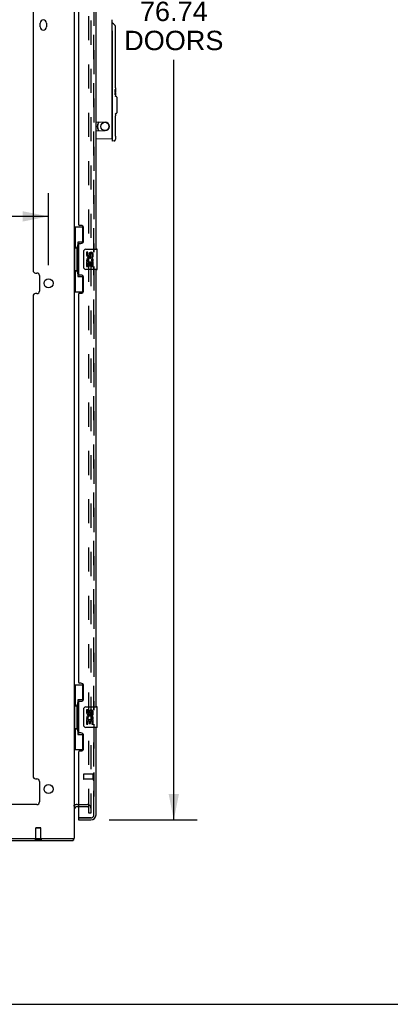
# Model space of a CAD drawing. Header units: inches. Extents: x 0 to 213, y 0 to 138.
# Tile 6 of 38: x 35 to 53, y 0 to 48. Entities that reach past the tile are written whole.
import ezdxf

# ---------------------------------------------------------------- set-up
doc = ezdxf.new("R2010")
doc.units = ezdxf.units.IN
doc.header["$LTSCALE"] = 11.736377
doc.header["$MEASUREMENT"] = 0
doc.linetypes.add('HIDDEN', pattern=[0.2, 0.1, -0.1])
doc.layers.get('0').update_dxf_attribs({"linetype": 'CONTINUOUS'})
for name, color, linetype in [('DEFAULT_2', 8, 'HIDDEN'), ('DIMENSIONS', 7, 'CONTINUOUS'), ('MASTER_DOOR_ASSEMBLY', 7, 'CONTINUOUS'), ('SLAVE_DOOR_ASSEMBLY', 7, 'CONTINUOUS')]:
    doc.layers.add(name, color=color, linetype=linetype)
doc.styles.get("Standard").update_dxf_attribs({"font": 'arial.ttf'})
doc.dimstyles.new('DIMSTYLE_1', dxfattribs={"dimtxt": 0.941421, "dimasz": 1.255227, "dimexe": 0.09, "dimexo": 0.07, "dimgap": 0.0375, "dimtad": 0, "dimtih": 1, "dimtoh": 1, "dimzin": 4, "dimdsep": 46, "dimtxsty": 'Standard', "dimblk": '_FILLED', "dimblk1": '_FILLED', "dimblk2": '_FILLED', "dimcen": 0.09, "dimazin": 1, "dimtfac": 1, "dimtdec": 3, "dimtofl": 0, "dimtmove": 0, "dimatfit": 3, "dimldrblk": '_FILLED', "dimfxl": 0, "dimtolj": 1, "dimtzin": 4, "dimarcsym": 0})

# ---------------------------------------------------------------- blocks, each defined once
blk = doc.blocks.new('_FILLED')
at = {"color": 0, "linetype": 'ByBlock'}
blk.add_solid([(0, 0), (-1, 0.2), (-1, -0.2)], dxfattribs=at)
blk = doc.blocks.new('*D4')
at = {"layer": 'DIMENSIONS', "color": 2, "linetype": 'Continuous'}
for p, q in [((39.682, 85.697), (43.957, 85.697)), ((42.828, 85.697), (42.828, 49.193)), ((42.828, 8.957), (42.828, 45.898)), ((39.682, 8.957), (43.957, 8.957))]:
    blk.add_line(p, q, dxfattribs=at)
at = {"layer": 'DIMENSIONS', "color": 2, "linetype": 'Continuous', "xscale": 1.2552274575, "yscale": 1.2552274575, "zscale": 1.2552274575}
for p, rotation in [((42.828, 85.697), 90), ((42.828, 8.957), 270)]:
    blk.add_blockref('_FILLED', p, dxfattribs=dict(at, rotation=rotation))
at = {"layer": 'DIMENSIONS', "color": 2, "linetype": 'Continuous', "insert": (42.828, 48.723), "char_height": 0.9414, "width": 4.81559, "attachment_point": 2, "line_spacing_factor": 0.9}
blk.add_mtext('76.74\\PDOORS', dxfattribs=at)
blk = doc.blocks.new('*D11')
at = {"layer": 'DIMENSIONS', "color": 2, "linetype": 'Continuous'}
for p, q in [((17.241, 35.917), (17.241, 39.419)), ((36.741, 35.917), (36.741, 39.419)), ((17.241, 38.29), (24.876, 38.29)), ((36.741, 38.29), (29.107, 38.29))]:
    blk.add_line(p, q, dxfattribs=at)
at = {"layer": 'DIMENSIONS', "color": 2, "linetype": 'Continuous', "xscale": 1.2552274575, "yscale": 1.2552274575, "zscale": 1.2552274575, "rotation": 180}
blk.add_blockref('_FILLED', (17.241, 38.29), dxfattribs=at)
at = {"layer": 'DIMENSIONS', "color": 2, "linetype": 'Continuous', "xscale": 1.2552274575, "yscale": 1.2552274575, "zscale": 1.2552274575}
blk.add_blockref('_FILLED', (36.741, 38.29), dxfattribs=at)
at = {"layer": 'DIMENSIONS', "color": 2, "linetype": 'Continuous', "insert": (26.991, 38.76), "char_height": 0.9414, "width": 3.28972, "attachment_point": 2, "line_spacing_factor": 0.9}
blk.add_mtext('19.50\\Ptyp.', dxfattribs=at)

msp = doc.modelspace()

# ---------------------------------------------------------------- linework, layer by layer
at = {"color": 3, "linetype": 'Continuous'}
for p, q in [((37.991, 86.593), (37.991, 8.061)), ((35.991, 58.995), (35.991, 35.664)), ((36.335, 47.498), (36.335, 47.686)), ((36.647, 47.686), (36.647, 47.498)), ((36.116, 35.539), (36.178, 35.539)), ((36.303, 35.414), (36.303, 34.664)), ((36.178, 34.539), (36.116, 34.539)), ((35.991, 34.414), (35.991, 11.082)), ((36.116, 10.957), (36.178, 10.957)), ((36.303, 10.832), (36.303, 9.832)), ((36.178, 9.707), (17.804, 9.707)), ((38.195, 9.603), (38.134, 9.603)), ((16.043, 7.957), (37.939, 7.957)), ((16.058, 8.061), (37.991, 8.061))]:
    msp.add_line(p, q, dxfattribs=at)
at = {"color": 7, "linetype": 'Continuous'}
for p, q in [((38.028, 9.564), (38.027, 9.565)), ((36.073, 7.953), (36.073, 7.957)), ((36.41, 7.953), (36.073, 7.953)), ((36.41, 7.953), (36.41, 7.957)), ((37.939, 8.061), (37.939, 7.957)), ((0, 0), (213.389, 0))]:
    msp.add_line(p, q, dxfattribs=at)
at = {"color": 3, "linetype": 'Continuous'}
for points in [[(37.948, 8.004), (37.948, 7.999), (37.948, 7.995), (37.948, 7.99), (37.948, 7.986), (37.947, 7.983), (37.947, 7.979), (37.947, 7.975), (37.947, 7.972), (37.946, 7.969), (37.946, 7.967), (37.946, 7.965), (37.945, 7.963), (37.944, 7.962), (37.944, 7.96), (37.943, 7.959), (37.942, 7.958), (37.942, 7.958), (37.941, 7.957), (37.939, 7.957)], [(37.952, 8.061), (37.952, 8.06), (37.951, 8.055), (37.95, 8.049), (37.949, 8.043), (37.949, 8.037), (37.949, 8.032), (37.948, 8.026), (37.948, 8.02), (37.948, 8.015), (37.948, 8.004)]]:
    msp.add_lwpolyline(points, dxfattribs=at)
for centre in [(36.741, 35.039), (36.741, 10.457)]:
    msp.add_circle(centre, 0.219, dxfattribs=at)
for centre, radius, start, end in [((36.491, 47.686), 0.156, 0, 180), ((36.491, 47.498), 0.156, 180, 360), ((36.116, 35.664), 0.125, 180, 270), ((36.178, 35.414), 0.125, 0, 90), ((36.116, 34.414), 0.125, 90, 180), ((36.178, 34.664), 0.125, 270, 360), ((36.116, 11.082), 0.125, 180, 270), ((36.178, 10.832), 0.125, 0, 90), ((36.178, 9.832), 0.125, 270, 360), ((38.134, 9.461), 0.142, 90, 180)]:
    msp.add_arc(centre, radius, start, end, dxfattribs=at)
at = {"layer": 'DEFAULT_2', "color": 8, "linetype": 'HIDDEN'}
for p, q in [((38.7, 9.291), (38.7, 85.364)), ((38.804, 85.364), (38.804, 9.291)), ((38.134, 9.707), (38.63, 9.707)), ((38.63, 9.603), (38.195, 9.603)), ((38.804, 9.291), (38.7, 9.291)), ((36.127, 8.578), (36.117, 8.568)), ((36.365, 8.568), (36.117, 8.568)), ((36.117, 7.971), (36.117, 8.568)), ((36.127, 8.578), (36.355, 8.578)), ((36.355, 8.578), (36.365, 8.568)), ((36.365, 7.971), (36.365, 8.568)), ((36.41, 7.971), (36.073, 7.971)), ((36.073, 7.957), (36.073, 7.971)), ((36.41, 7.957), (36.41, 7.971))]:
    msp.add_line(p, q, dxfattribs=at)
for centre, radius, start, end in [((38.134, 9.461), 0.246, 90, 135.7759), ((38.63, 9.533), 0.174, 0, 90), ((38.63, 9.533), 0.07, 0, 90)]:
    msp.add_arc(centre, radius, start, end, dxfattribs=at)
at = {"layer": 'MASTER_DOOR_ASSEMBLY', "color": 8, "linetype": 'HIDDEN'}
for p, q in [((38.945, 36.549), (38.945, 58.106)), ((38.945, 14.302), (38.945, 35.859)), ((38.945, 9.204), (38.945, 13.612)), ((38.445, 11.175), (38.445, 10.947)), ((38.902, 11.185), (38.455, 11.185)), ((38.902, 11.203), (38.902, 10.919)), ((38.902, 10.937), (38.455, 10.937)), ((38.215, 9.061), (38.803, 9.061))]:
    msp.add_line(p, q, dxfattribs=at)
at = {"layer": 'MASTER_DOOR_ASSEMBLY', "color": 3, "linetype": 'Continuous'}
for p, q in [((39.049, 36.704), (39.049, 57.951)), ((38.195, 56.743), (38.195, 37.911)), ((38.315, 37.851), (38.255, 37.851)), ((38.445, 37.101), (38.445, 37.721)), ((38.195, 36.911), (38.195, 35.496)), ((38.255, 36.971), (38.315, 36.971)), ((38.315, 35.436), (38.255, 35.436)), ((39.049, 14.457), (39.049, 35.704)), ((38.445, 34.686), (38.445, 35.306)), ((38.195, 34.496), (38.195, 15.665)), ((38.255, 34.556), (38.315, 34.556)), ((38.315, 15.605), (38.255, 15.605)), ((38.445, 14.855), (38.445, 15.475)), ((38.195, 14.665), (38.195, 13.25)), ((38.255, 14.725), (38.315, 14.725)), ((39.049, 9.204), (39.049, 13.457)), ((38.315, 13.19), (38.255, 13.19)), ((38.445, 12.44), (38.445, 13.06)), ((38.195, 12.25), (38.195, 9.081)), ((38.255, 12.31), (38.315, 12.31)), ((38.195, 8.957), (38.803, 8.957))]:
    msp.add_line(p, q, dxfattribs=at)
at = {"layer": 'MASTER_DOOR_ASSEMBLY', "color": 7, "linetype": 'Continuous'}
for p, q in [((39.837, 42.052), (39.837, 47.849)), ((39.839, 47.665), (39.837, 47.666)), ((39.842, 47.669), (39.842, 47.664)), ((39.842, 41.953), (39.842, 47.291)), ((39.988, 44.808), (39.988, 46.934)), ((39.996, 47.18), (39.997, 47.196)), ((39.842, 46.624), (39.837, 46.624)), ((39.989, 44.7), (39.989, 44.729)), ((39.99, 44.674), (39.989, 44.701)), ((39.991, 44.649), (39.99, 44.674)), ((39.992, 44.626), (39.991, 44.649)), ((39.993, 44.606), (39.992, 44.626)), ((39.997, 44.545), (39.996, 44.561)), ((39.996, 44.552), (39.996, 44.561)), ((39.997, 44.534), (39.997, 44.47)), ((39.837, 44.31), (39.842, 44.31)), ((39.982, 44.419), (39.983, 44.429)), ((39.982, 44.409), (39.982, 44.419)), ((39.988, 44.417), (39.982, 44.418)), ((39.982, 44.398), (39.982, 44.409)), ((39.982, 44.386), (39.982, 44.398)), ((39.987, 44.394), (39.982, 44.394)), ((39.982, 44.375), (39.982, 44.386)), ((39.982, 44.365), (39.982, 44.375)), ((39.983, 44.352), (39.982, 44.355)), ((39.982, 44.212), (39.982, 44.274)), ((39.989, 44.237), (39.982, 44.237)), ((39.983, 44.205), (39.982, 44.212)), ((39.99, 44.424), (39.983, 44.424)), ((39.984, 44.323), (39.984, 44.322)), ((39.984, 44.234), (39.984, 44.237)), ((39.984, 44.224), (39.984, 44.234)), ((39.994, 44.453), (39.985, 44.453)), ((39.985, 44.424), (39.985, 44.448)), ((39.986, 44.459), (39.987, 44.464)), ((39.988, 44.373), (39.988, 44.371)), ((39.991, 44.243), (39.991, 44.245)), ((39.991, 44.241), (39.991, 44.243)), ((39.995, 44.28), (39.992, 44.28)), ((39.994, 44.453), (39.994, 44.394)), ((39.995, 44.255), (39.994, 44.243)), ((39.994, 44.243), (39.994, 44.233)), ((39.997, 44.33), (39.995, 44.33)), ((39.995, 44.299), (39.995, 44.306)), ((39.995, 44.299), (39.995, 44.29)), ((39.995, 44.29), (39.995, 44.28)), ((39.995, 44.28), (39.995, 44.267)), ((39.995, 44.267), (39.995, 44.255)), ((39.997, 44.421), (39.996, 44.421)), ((39.996, 44.405), (39.996, 44.42)), ((39.996, 44.389), (39.996, 44.405)), ((39.997, 44.4), (39.996, 44.4)), ((39.996, 44.275), (39.996, 44.295)), ((39.996, 44.259), (39.996, 44.275)), ((39.997, 44.26), (39.996, 44.26)), ((39.996, 44.245), (39.996, 44.259)), ((39.996, 44.232), (39.996, 44.245)), ((39.997, 44.241), (39.996, 44.241)), ((39.997, 44.469), (39.997, 44.47)), ((39.997, 44.418), (39.997, 44.382)), ((39.997, 44.382), (39.997, 44.358)), ((39.997, 44.358), (39.997, 44.33)), ((39.997, 44.311), (39.997, 44.33)), ((39.997, 44.295), (39.997, 44.311)), ((39.997, 44.28), (39.997, 44.295)), ((39.997, 44.263), (39.997, 44.28)), ((39.997, 44.263), (39.997, 44.261)), ((39.997, 44.261), (39.997, 44.243)), ((39.997, 44.191), (39.997, 44.141)), ((40.04, 44.103), (40.015, 44.114)), ((40.058, 44.076), (40.058, 43.328)), ((40.058, 43.969), (40.065, 43.969)), ((40.058, 43.909), (40.065, 43.909)), ((40.058, 43.878), (40.065, 43.878)), ((40.065, 43.969), (40.065, 43.878)), ((39.988, 42.465), (39.988, 43.158)), ((39.997, 43.264), (39.997, 43.174)), ((40.04, 43.301), (40.015, 43.291)), ((39.049, 42.884), (39.499, 42.864)), ((39.168, 42.875), (39.168, 42.879)), ((39.049, 42.44), (39.499, 42.459)), ((39.989, 42.358), (39.989, 42.387)), ((39.99, 42.331), (39.989, 42.359)), ((39.991, 42.306), (39.99, 42.332)), ((39.992, 42.283), (39.991, 42.307)), ((39.993, 42.263), (39.992, 42.283)), ((39.997, 42.203), (39.996, 42.218)), ((39.996, 42.21), (39.996, 42.218)), ((39.997, 42.191), (39.997, 42.039)), ((39.837, 42.052), (39.049, 42.038)), ((39.925, 41.961), (39.842, 41.953)), ((37.991, 37.779), (38.432, 37.779)), ((38.03, 37.779), (38.03, 36.754)), ((38.395, 37.779), (38.395, 36.999)), ((38.395, 37.044), (38.168, 37.044)), ((38.168, 37.044), (38.168, 35.364)), ((38.009, 36.754), (38.131, 36.754)), ((38.009, 36.754), (38.009, 35.654)), ((38.131, 36.784), (38.131, 36.805)), ((38.131, 35.654), (38.131, 36.754)), ((38.455, 35.804), (38.455, 36.604)), ((38.554, 36.704), (39.094, 36.704)), ((38.655, 36.55), (38.592, 36.55)), ((38.592, 36.55), (38.592, 36.413)), ((38.655, 36.413), (38.655, 36.55)), ((38.72, 36.476), (38.72, 36.407)), ((38.781, 36.413), (38.781, 36.455)), ((38.844, 36.455), (38.844, 36.319)), ((38.906, 36.319), (38.906, 36.455)), ((39.109, 35.719), (39.109, 36.689)), ((38.61, 36.088), (38.592, 36.088)), ((38.592, 36.088), (38.592, 35.858)), ((38.645, 36.088), (38.672, 36.108)), ((38.645, 36.088), (38.906, 36.088)), ((38.655, 36.026), (38.72, 36.026)), ((38.655, 35.858), (38.655, 36.026)), ((38.72, 36.026), (38.72, 35.89)), ((38.72, 35.89), (38.781, 35.89)), ((38.781, 36.026), (38.844, 36.026)), ((38.781, 35.89), (38.781, 36.026)), ((38.836, 36.124), (38.894, 36.099)), ((38.844, 36.319), (38.906, 36.319)), ((38.844, 36.026), (38.844, 35.858)), ((38.906, 35.858), (38.906, 36.088)), ((38.009, 35.654), (38.131, 35.654)), ((38.03, 35.654), (38.03, 34.629)), ((38.131, 35.603), (38.131, 35.624)), ((38.395, 35.409), (38.395, 34.629)), ((39.094, 35.704), (38.554, 35.704)), ((38.592, 35.858), (38.655, 35.858)), ((38.844, 35.858), (38.906, 35.858)), ((38.168, 35.364), (38.395, 35.364)), ((37.991, 34.629), (38.432, 34.629)), ((37.991, 15.532), (38.432, 15.532)), ((38.03, 15.532), (38.03, 14.507)), ((38.395, 15.532), (38.395, 14.752)), ((38.009, 14.507), (38.131, 14.507)), ((38.009, 14.507), (38.009, 13.407)), ((38.131, 14.538), (38.131, 14.558)), ((38.131, 13.407), (38.131, 14.507)), ((38.395, 14.797), (38.168, 14.797)), ((38.168, 14.797), (38.168, 13.117)), ((38.455, 13.557), (38.455, 14.357)), ((38.554, 14.457), (39.094, 14.457)), ((39.109, 13.472), (39.109, 14.442)), ((38.655, 14.303), (38.592, 14.303)), ((38.592, 14.303), (38.592, 14.167)), ((38.655, 14.167), (38.655, 14.303)), ((38.72, 14.229), (38.72, 14.16)), ((38.781, 14.167), (38.781, 14.209)), ((38.836, 13.878), (38.894, 13.853)), ((38.844, 14.209), (38.844, 14.072)), ((38.844, 14.072), (38.906, 14.072)), ((38.906, 14.072), (38.906, 14.209)), ((38.009, 13.407), (38.131, 13.407)), ((38.03, 13.407), (38.03, 12.382)), ((39.094, 13.457), (38.554, 13.457)), ((38.61, 13.842), (38.592, 13.842)), ((38.592, 13.842), (38.592, 13.611)), ((38.592, 13.611), (38.655, 13.611)), ((38.645, 13.842), (38.672, 13.861)), ((38.645, 13.842), (38.906, 13.842)), ((38.655, 13.779), (38.72, 13.779)), ((38.655, 13.611), (38.655, 13.779)), ((38.72, 13.779), (38.72, 13.643)), ((38.72, 13.643), (38.781, 13.643)), ((38.781, 13.779), (38.844, 13.779)), ((38.781, 13.643), (38.781, 13.779)), ((38.844, 13.779), (38.844, 13.611)), ((38.844, 13.611), (38.906, 13.611)), ((38.906, 13.611), (38.906, 13.842)), ((38.131, 13.357), (38.131, 13.377)), ((38.168, 13.117), (38.395, 13.117)), ((38.395, 13.162), (38.395, 12.382)), ((37.991, 12.382), (38.432, 12.382)), ((38.195, 9.061), (38.215, 9.061)), ((38.195, 9.061), (38.195, 8.957))]:
    msp.add_line(p, q, dxfattribs=at)
for points in [[(39.846, 47.663), (39.844, 47.663), (39.843, 47.663), (39.841, 47.664), (39.839, 47.665)], [(39.848, 47.662), (39.848, 47.662), (39.848, 47.662), (39.847, 47.662), (39.846, 47.663)], [(39.997, 47.496), (39.997, 47.505), (39.995, 47.518), (39.992, 47.531), (39.987, 47.545), (39.98, 47.559), (39.976, 47.564)], [(39.997, 47.196), (39.997, 47.2), (39.997, 47.204), (39.997, 47.207), (39.997, 47.496)], [(39.84, 47.313), (39.839, 47.316), (39.838, 47.32), (39.837, 47.321)], [(39.842, 47.301), (39.841, 47.305), (39.841, 47.309), (39.84, 47.313)], [(39.842, 47.291), (39.842, 47.293), (39.842, 47.295), (39.842, 47.296), (39.842, 47.298), (39.842, 47.299), (39.842, 47.301)], [(39.988, 46.934), (39.988, 46.954), (39.988, 46.983), (39.989, 47.012), (39.989, 47.04), (39.99, 47.067), (39.991, 47.092), (39.992, 47.115), (39.993, 47.136), (39.994, 47.153), (39.995, 47.168), (39.996, 47.18)], [(39.989, 44.729), (39.988, 44.758), (39.988, 44.787), (39.988, 44.808)], [(39.988, 44.758), (39.988, 44.788), (39.988, 44.808)], [(39.995, 44.573), (39.994, 44.588), (39.993, 44.606), (39.992, 44.626)], [(39.996, 44.561), (39.995, 44.573), (39.994, 44.588)], [(39.997, 44.534), (39.997, 44.537), (39.997, 44.541), (39.997, 44.545)], [(39.986, 44.31), (39.986, 44.314), (39.985, 44.319), (39.984, 44.325), (39.983, 44.331), (39.983, 44.339), (39.982, 44.347), (39.982, 44.356), (39.982, 44.365)], [(39.982, 44.274), (39.983, 44.263), (39.985, 44.254), (39.986, 44.247), (39.987, 44.242), (39.988, 44.238), (39.989, 44.237)], [(39.983, 44.429), (39.984, 44.438), (39.984, 44.446), (39.985, 44.453), (39.986, 44.459)], [(39.983, 44.352), (39.983, 44.349), (39.983, 44.345), (39.984, 44.341), (39.984, 44.336), (39.984, 44.33), (39.984, 44.323)], [(39.983, 44.206), (39.983, 44.209), (39.984, 44.216), (39.984, 44.224)], [(39.989, 44.191), (39.988, 44.191), (39.987, 44.193), (39.986, 44.196), (39.984, 44.2), (39.983, 44.205)], [(39.99, 44.295), (39.99, 44.297), (39.989, 44.3), (39.988, 44.302), (39.988, 44.304), (39.987, 44.307), (39.986, 44.31)], [(39.987, 44.464), (39.988, 44.467), (39.989, 44.47), (39.99, 44.47)], [(39.988, 44.417), (39.988, 44.415), (39.988, 44.411), (39.987, 44.407), (39.987, 44.403), (39.987, 44.399), (39.987, 44.394)], [(39.987, 44.394), (39.987, 44.391), (39.987, 44.388), (39.987, 44.385), (39.987, 44.383), (39.987, 44.38)], [(39.987, 44.38), (39.988, 44.378), (39.988, 44.376), (39.988, 44.374), (39.988, 44.373)], [(39.99, 44.424), (39.99, 44.424), (39.989, 44.424), (39.989, 44.423), (39.989, 44.421), (39.988, 44.42), (39.988, 44.417)], [(39.988, 44.371), (39.988, 44.371), (39.989, 44.37), (39.989, 44.369), (39.989, 44.368), (39.989, 44.368), (39.989, 44.367), (39.989, 44.367), (39.989, 44.366)], [(39.989, 44.366), (39.99, 44.364), (39.991, 44.362), (39.991, 44.36), (39.992, 44.358), (39.992, 44.355), (39.992, 44.352)], [(39.989, 44.237), (39.989, 44.237), (39.989, 44.238), (39.99, 44.238), (39.99, 44.239), (39.99, 44.239), (39.99, 44.24), (39.99, 44.241), (39.991, 44.241)], [(39.994, 44.233), (39.994, 44.224), (39.994, 44.215), (39.993, 44.208), (39.992, 44.202), (39.992, 44.197), (39.991, 44.194), (39.99, 44.192), (39.989, 44.191)], [(39.99, 44.47), (39.991, 44.47), (39.992, 44.468), (39.993, 44.466), (39.993, 44.462), (39.994, 44.458), (39.994, 44.453)], [(39.994, 44.394), (39.994, 44.402), (39.993, 44.41), (39.992, 44.416), (39.992, 44.42), (39.991, 44.423), (39.99, 44.424)], [(39.991, 44.285), (39.991, 44.288), (39.991, 44.291), (39.991, 44.293), (39.99, 44.295)], [(39.992, 44.268), (39.992, 44.273), (39.992, 44.278), (39.992, 44.282), (39.991, 44.285)], [(39.991, 44.245), (39.991, 44.248), (39.991, 44.25), (39.992, 44.254), (39.992, 44.257), (39.992, 44.261), (39.992, 44.265), (39.992, 44.268)], [(39.995, 44.306), (39.995, 44.312), (39.994, 44.319), (39.994, 44.324), (39.994, 44.33), (39.994, 44.335), (39.994, 44.339), (39.993, 44.343), (39.993, 44.346), (39.993, 44.349), (39.992, 44.352)], [(39.995, 44.33), (39.995, 44.352), (39.996, 44.371), (39.996, 44.389)], [(39.996, 44.295), (39.995, 44.311), (39.995, 44.33)], [(39.996, 44.42), (39.996, 44.432), (39.997, 44.443)], [(39.997, 44.191), (39.997, 44.211), (39.997, 44.221), (39.996, 44.232)], [(39.997, 44.443), (39.997, 44.46), (39.997, 44.469)], [(39.997, 44.421), (39.997, 44.421), (39.997, 44.42), (39.997, 44.42), (39.997, 44.42), (39.997, 44.419), (39.997, 44.418)], [(39.997, 44.243), (39.997, 44.243), (39.997, 44.242), (39.997, 44.241), (39.997, 44.241), (39.997, 44.241), (39.997, 44.241)], [(40.016, 44.114), (40.015, 44.114), (40.014, 44.114), (40.013, 44.115), (40.012, 44.115), (40.011, 44.116), (40.01, 44.116), (40.009, 44.117), (40.009, 44.118), (40.008, 44.118), (40.007, 44.119), (40.006, 44.12), (40.006, 44.12), (40.005, 44.121), (40.004, 44.122), (40.004, 44.123), (40.003, 44.123), (40.003, 44.124), (40.002, 44.125), (40.002, 44.126), (40.001, 44.127), (40.001, 44.127), (40, 44.128), (40, 44.129), (39.999, 44.13), (39.999, 44.131), (39.999, 44.131), (39.999, 44.132), (39.998, 44.133), (39.998, 44.134), (39.998, 44.135), (39.998, 44.135), (39.998, 44.136), (39.998, 44.137), (39.997, 44.138), (39.997, 44.139), (39.997, 44.139), (39.997, 44.14), (39.997, 44.141), (39.997, 44.141)], [(39.988, 43.114), (39.993, 43.131), (39.996, 43.148)], [(39.996, 43.148), (39.997, 43.165), (39.997, 43.173)], [(39.997, 43.264), (39.997, 43.266), (39.998, 43.269), (39.999, 43.272), (40, 43.275), (40.001, 43.278), (40.003, 43.28), (40.005, 43.283), (40.007, 43.285), (40.01, 43.288), (40.013, 43.289), (40.016, 43.291)], [(39.989, 42.386), (39.988, 42.415), (39.988, 42.445), (39.988, 42.465)], [(39.988, 42.415), (39.988, 42.445), (39.988, 42.465)], [(39.995, 42.23), (39.994, 42.245), (39.993, 42.263), (39.992, 42.284)], [(39.996, 42.218), (39.995, 42.23), (39.994, 42.245)], [(39.997, 42.191), (39.997, 42.195), (39.997, 42.199), (39.997, 42.203)], [(39.925, 41.961), (39.936, 41.962), (39.946, 41.965), (39.955, 41.969), (39.964, 41.975), (39.972, 41.981), (39.979, 41.989), (39.985, 41.997), (39.99, 42.007), (39.994, 42.016), (39.996, 42.026), (39.997, 42.037), (39.997, 42.038)], [(38.168, 37.02), (38.169, 37.017), (38.169, 37.013), (38.17, 37.009), (38.171, 37.005), (38.173, 37), (38.175, 36.995), (38.178, 36.989), (38.18, 36.983), (38.184, 36.977), (38.188, 36.97), (38.192, 36.963), (38.197, 36.955), (38.202, 36.946), (38.204, 36.943)], [(38.455, 36.604), (38.455, 36.61), (38.455, 36.616), (38.456, 36.623), (38.458, 36.629), (38.459, 36.634), (38.461, 36.64)], [(38.204, 35.465), (38.202, 35.461), (38.197, 35.453), (38.192, 35.445), (38.188, 35.438), (38.184, 35.431), (38.18, 35.424), (38.178, 35.418), (38.175, 35.413), (38.173, 35.408), (38.171, 35.403), (38.17, 35.399), (38.169, 35.395), (38.169, 35.391), (38.168, 35.388)], [(38.461, 35.768), (38.459, 35.773), (38.458, 35.779), (38.456, 35.785), (38.455, 35.791), (38.455, 35.798), (38.455, 35.804)], [(38.168, 14.773), (38.169, 14.77), (38.169, 14.766), (38.17, 14.762), (38.171, 14.758), (38.173, 14.753), (38.175, 14.748), (38.178, 14.743), (38.18, 14.737), (38.184, 14.73), (38.188, 14.723), (38.192, 14.716), (38.197, 14.708), (38.202, 14.7), (38.204, 14.696)], [(38.455, 14.357), (38.455, 14.364), (38.455, 14.37), (38.456, 14.376), (38.458, 14.382), (38.459, 14.388), (38.461, 14.393)], [(38.461, 13.521), (38.459, 13.527), (38.458, 13.533), (38.456, 13.539), (38.455, 13.545), (38.455, 13.551), (38.455, 13.557)], [(38.204, 13.218), (38.202, 13.215), (38.197, 13.206), (38.192, 13.198), (38.188, 13.191), (38.184, 13.184), (38.18, 13.178), (38.178, 13.172), (38.175, 13.166), (38.173, 13.161), (38.171, 13.156), (38.17, 13.152), (38.169, 13.148), (38.169, 13.144), (38.168, 13.141)]]:
    msp.add_lwpolyline(points, dxfattribs=at)
msp.add_circle((39.487, 42.662), 0.203, dxfattribs=at)
for centre, radius, start, end in [((39.852, 47.669), 0.00984, 57.8791, 180), ((39.637, 47.327), 0.413, 34.9369, 57.8791), ((39.822, 46.624), 0.0197, 318.8269, 360), ((39.822, 44.31), 0.0197, 0, 41.139), ((40.029, 44.076), 0.0295, 0, 67.5), ((40.029, 43.328), 0.0295, 292.5, 360), ((39.483, 42.662), 0.374, 148.9973, 211.0027), ((39.487, 42.662), 0.374, 144.7076, 215.3882), ((39.128, 42.875), 0.0394, 328.9973, 360), ((39.49, 42.662), 0.203, 272.5, 87.5), ((39.128, 42.449), 0.0394, 0, 31.0027), ((39.832, 42.278), 0.00984, 0, 59.9423), ((38.554, 36.604), 0.1, 90, 158.7946), ((38.686, 36.413), 0.0943, 180, 360), ((38.686, 36.413), 0.0314, 180, 261.2295), ((38.686, 36.418), 0.0362, 263.4285, 341.7628), ((38.812, 36.455), 0.0943, 68.6999, 167.4338), ((38.812, 36.455), 0.0314, 0, 180.0485), ((38.812, 36.455), 0.0943, 0, 68.6704), ((39.094, 36.689), 0.015, 0, 90), ((38.746, 36.162), 0.154, 161.4199, 206.1963), ((38.749, 36.162), 0.157, 336.5966, 161.8791), ((38.749, 36.162), 0.157, 205.737, 207.8532), ((38.749, 36.162), 0.0943, 336.5966, 215.1122), ((38.554, 35.804), 0.1, 201.205, 270), ((39.094, 35.719), 0.015, 270, 360), ((38.554, 14.357), 0.1, 90, 158.7946), ((39.094, 14.442), 0.015, 0, 90), ((38.686, 14.167), 0.0943, 180, 360), ((38.746, 13.915), 0.154, 161.4199, 206.1963), ((38.749, 13.915), 0.157, 336.5966, 161.8791), ((38.686, 14.167), 0.0314, 180, 261.2295), ((38.749, 13.915), 0.0943, 336.5966, 215.1122), ((38.686, 14.172), 0.0362, 263.4285, 341.7628), ((38.812, 14.209), 0.0943, 68.6999, 167.4338), ((38.812, 14.209), 0.0314, 0, 180.0485), ((38.812, 14.209), 0.0943, 0, 68.6704), ((38.554, 13.557), 0.1, 201.205, 270), ((38.749, 13.915), 0.157, 205.737, 207.8532), ((39.094, 13.472), 0.015, 270, 360), ((38.885, 9.347), 0.26, 267.4067, 270)]:
    msp.add_arc(centre, radius, start, end, dxfattribs=at)
at = {"layer": 'MASTER_DOOR_ASSEMBLY', "color": 3, "linetype": 'Continuous'}
for centre, radius, start, end in [((38.255, 37.911), 0.06, 180, 270), ((38.315, 37.721), 0.13, 0, 90), ((38.255, 36.911), 0.06, 90, 180), ((38.315, 37.101), 0.13, 270, 360), ((38.255, 35.496), 0.06, 180, 270), ((38.315, 35.306), 0.13, 0, 90), ((38.255, 34.496), 0.06, 90, 180), ((38.315, 34.686), 0.13, 270, 360), ((38.255, 15.665), 0.06, 180, 270), ((38.315, 15.475), 0.13, 0, 90), ((38.315, 14.855), 0.13, 270, 360), ((38.255, 14.665), 0.06, 90, 180), ((38.255, 13.25), 0.06, 180, 270), ((38.315, 13.06), 0.13, 0, 90), ((38.255, 12.25), 0.06, 90, 180), ((38.315, 12.44), 0.13, 270, 360), ((38.803, 9.204), 0.246, 270, 360), ((38.215, 9.081), 0.02, 180, 270)]:
    msp.add_arc(centre, radius, start, end, dxfattribs=at)
at = {"layer": 'MASTER_DOOR_ASSEMBLY', "color": 8, "linetype": 'HIDDEN'}
for centre, radius, start, end in [((38.455, 11.175), 0.01, 90, 180), ((38.924, 11.203), 0.0215, 0, 180), ((38.455, 10.947), 0.01, 180, 270), ((38.924, 10.919), 0.0215, 180, 360), ((38.803, 9.204), 0.142, 270, 360)]:
    msp.add_arc(centre, radius, start, end, dxfattribs=at)
at = {"layer": 'MASTER_DOOR_ASSEMBLY', "color": 7, "linetype": 'Continuous'}
for centre, start_param, end_param in [((38.236, 36.794), 0.699287, 1.51401), ((38.236, 36.794), -4.655602, -3.84088), ((38.236, 35.613), 0.699287, 1.51401), ((38.236, 35.613), -4.655602, -3.84088), ((38.236, 14.548), 0.699287, 1.51401), ((38.236, 14.548), -4.655602, -3.84088), ((38.236, 13.367), 0.699287, 1.51401), ((38.236, 13.367), -4.655602, -3.84088)]:
    msp.add_ellipse(centre, major_axis=(0, 0.18), ratio=0.579493, start_param=start_param, end_param=end_param, dxfattribs=at)
at = {"layer": 'SLAVE_DOOR_ASSEMBLY', "color": 8, "linetype": 'HIDDEN'}
for p, q in [((38.945, 58.106), (38.945, 36.549)), ((38.945, 35.859), (38.945, 14.302)), ((38.945, 13.612), (38.945, 9.204)), ((38.803, 9.061), (38.215, 9.061))]:
    msp.add_line(p, q, dxfattribs=at)
msp.add_arc((38.803, 9.204), 0.142, 270, 360, dxfattribs=at)

# ---------------------------------------------------------------- dimensions: what is measured, and where the dimension line sits
at = {"layer": 'DIMENSIONS', "color": 2, "linetype": 'Continuous'}
dim = msp.add_linear_dim(base=(42.828, 8.957), p1=(39.612, 85.697), p2=(39.612, 8.957), angle=270, text='<>\\PDOORS\\P[]', dimstyle='DIMSTYLE_1', dxfattribs=at)
dim.commit()
dim.dimension.update_dxf_attribs({"geometry": '*D4', "text_midpoint": (42.828, 47.546), "dimtype": 160})
dim = msp.add_linear_dim(base=(36.741, 38.29), p1=(17.241, 35.847), p2=(36.741, 35.847), text='<>\\Ptyp.\\P[]', dimstyle='DIMSTYLE_1', dxfattribs=at)
dim.commit()
dim.dimension.update_dxf_attribs({"geometry": '*D11', "text_midpoint": (26.991, 37.584), "dimtype": 160})

doc.saveas('drawing.dxf')
